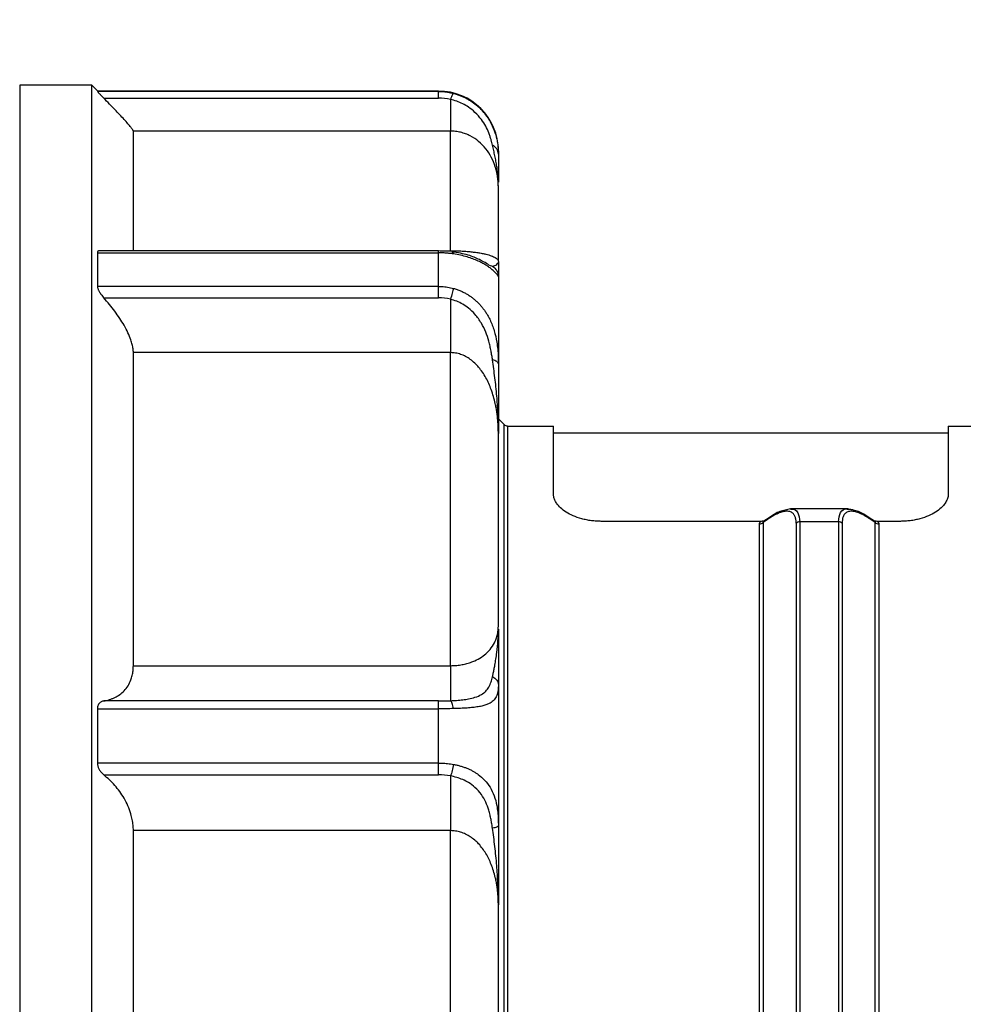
# Model space of a CAD drawing. Header units: inches. Extents: x 0 to 22, y 0 to 17.
# Tile 13 of 23: x 8.2 to 9.8, y 10.3 to 11.9. Entities that reach past the tile are written whole.
import ezdxf

# ---------------------------------------------------------------- set-up
doc = ezdxf.new("R2010")
doc.units = ezdxf.units.IN
doc.header["$LTSCALE"] = 2
doc.header["$MEASUREMENT"] = 0
doc.linetypes.add('SLD-Solid', pattern=[0])
doc.layers.add('DIMENSIONS', color=140, linetype='SLD-Solid', lineweight=25)
doc.styles.add('SLDTEXTSTYLE0', font='GOTHIC.TTF', dxfattribs={"width": 0.913})
doc.dimstyles.new('SLDDIMSTYLE1', dxfattribs={"dimtxt": 0.25, "dimasz": 0.3, "dimexe": 0, "dimexo": 0.0625, "dimgap": 0.0625, "dimtad": 0, "dimtih": 1, "dimtoh": 1, "dimrnd": 1e-09, "dimzin": 12, "dimdsep": 46, "dimtxsty": 'SLDTEXTSTYLE0', "dimsah": 1, "dimcen": 0.09, "dimadec": 0, "dimazin": 3, "dimtfac": 1, "dimtofl": 0, "dimtmove": 0, "dimatfit": 3, "dimfxl": 0, "dimfrac": 2, "dimtolj": 1, "dimtzin": 12, "dimarcsym": 0})

# ---------------------------------------------------------------- blocks, each defined once
blk = doc.blocks.new('_D_3')
at = {"layer": 'DIMENSIONS'}
for p, q in [((7.2189, 11.3125), (7.2189, 13.2993)), ((13.4079, 11.4123), (13.4079, 13.2993)), ((7.2189, 13.0493), (9.6023, 13.0493)), ((9.8978, 13.0474), (9.8216, 13.0474)), ((9.8216, 13.0474), (9.8216, 12.6505)), ((10.729, 13.0474), (10.8052, 13.0474)), ((10.8052, 13.0474), (10.8052, 12.6505)), ((13.4079, 13.0493), (11.0244, 13.0493)), ((9.8216, 12.6505), (9.8978, 12.6505)), ((10.8052, 12.6505), (10.729, 12.6505))]:
    blk.add_line(p, q, dxfattribs=at)
for points in [[(7.2189, 13.0493), (7.5189, 12.9893), (7.5189, 13.1093)], [(13.4079, 13.0493), (13.1079, 13.1093), (13.1079, 12.9893)]]:
    blk.add_solid(points, dxfattribs=at)
at = {"layer": 'DIMENSIONS', "char_height": 0.25, "attachment_point": 1, "style": 'SLDTEXTSTYLE0'}
for s, insert in [('6.19', (9.9901, 13.4175)), ('157.2', (9.8978, 12.9699))]:
    blk.add_mtext(s, dxfattribs=dict(at, insert=insert))

msp = doc.modelspace()

# ---------------------------------------------------------------- linework, layer by layer
for p, q in [((8.3173, 11.7893), (8.1992, 11.7893)), ((8.3275, 11.7791), (8.3171, 11.7895)), ((8.8882, 11.7794), (8.3272, 11.7794)), ((8.8882, 11.7787), (8.3272, 11.7787)), ((8.3375, 11.7678), (8.8882, 11.7678)), ((8.9079, 11.7135), (8.3862, 11.7135)), ((8.3272, 11.5132), (8.8882, 11.5132)), ((8.8882, 11.5166), (8.3306, 11.5166)), ((8.9106, 11.5151), (8.8882, 11.5166)), ((8.8908, 11.5167), (8.9079, 11.5167)), ((8.9717, 11.4928), (8.977, 11.491)), ((8.9864, 11.4991), (8.9866, 11.4995)), ((8.8882, 11.458), (8.3272, 11.458)), ((8.3375, 11.4391), (8.8882, 11.4391)), ((8.9079, 11.3489), (8.3862, 11.3489)), ((8.9866, 11.24), (8.9961, 11.2305)), ((9.0017, 11.2282), (9.0772, 11.2282)), ((9.7268, 11.2164), (9.0772, 11.2164)), ((9.7268, 11.2282), (9.9971, 11.2282)), ((9.4674, 11.0917), (9.4518, 11.0881)), ((9.5614, 11.0917), (9.4672, 11.0917)), ((9.5766, 11.0882), (9.5612, 11.0917)), ((9.4188, 11.0713), (9.1559, 11.0713)), ((9.4336, 11.0784), (9.4231, 11.0714)), ((9.546, 11.0704), (9.4825, 11.0704)), ((9.6054, 11.0714), (9.5949, 11.0784)), ((9.648, 11.0713), (9.6097, 11.0713)), ((8.3862, 10.8338), (8.9079, 10.8338)), ((8.8882, 10.7757), (8.3375, 10.7757)), ((8.3272, 10.7629), (8.8882, 10.7629)), ((8.8882, 10.6736), (8.3272, 10.6736)), ((8.3375, 10.654), (8.8882, 10.654)), ((8.9079, 10.5624), (8.3862, 10.5624))]:
    msp.add_line(p, q)
for centre, radius, start, end in [((8.8882, 11.681), 0.0984, 0, 90), ((9.0017, 11.2361), 0.00787, 225, 270)]:
    msp.add_arc(centre, radius, start, end)
for points, knots in [([(8.1992, 11.7893), (8.1992, 11.7893), (8.1992, 11.7793), (8.1992, 11.7398), (8.1992, 11.7103), (8.1992, 11.6329), (8.1992, 11.585), (8.1992, 11.4726), (8.1992, 11.4082), (8.1992, 11.2651), (8.1992, 11.1866), (8.1992, 11.0184), (8.1992, 10.9288), (8.1992, 10.7419), (8.1992, 10.6446), (8.1992, 10.4463), (8.1992, 10.3451), (8.1992, 10.244)], [0, 0, 0, 0, 0.125, 0.125, 0.25, 0.25, 0.375, 0.375, 0.5, 0.5, 0.625, 0.625, 0.75, 0.75, 0.875, 0.875, 1, 1, 1, 1]), ([(8.3173, 11.7893), (8.3173, 11.7893), (8.3173, 11.7793), (8.3173, 11.7398), (8.3173, 11.7103), (8.3173, 11.6329), (8.3173, 11.585), (8.3173, 11.4726), (8.3173, 11.4082), (8.3173, 11.2651), (8.3173, 11.1866), (8.3173, 11.0184), (8.3173, 10.9288), (8.3173, 10.7419), (8.3173, 10.6446), (8.3173, 10.4463), (8.3173, 10.3451), (8.3173, 10.244)], [0, 0, 0, 0, 0.125, 0.125, 0.25, 0.25, 0.375, 0.375, 0.5, 0.5, 0.625, 0.625, 0.75, 0.75, 0.875, 0.875, 1, 1, 1, 1]), ([(8.3272, 11.7787), (8.3272, 11.7787), (8.3272, 11.7786), (8.3276, 11.7782), (8.3281, 11.7775), (8.3289, 11.7767), (8.3304, 11.7751), (8.3332, 11.7722), (8.336, 11.7693), (8.3375, 11.7678)], [0, 0, 0, 0, 0.086655, 0.175071, 0.266154, 0.360734, 0.459553, 0.706488, 1, 1, 1, 1]), ([(8.3862, 11.7135), (8.3862, 11.7136), (8.3861, 11.714), (8.3858, 11.7147), (8.3852, 11.7157), (8.3844, 11.7169), (8.3834, 11.7183), (8.3813, 11.7209), (8.3775, 11.7255), (8.3712, 11.7325), (8.3638, 11.7405), (8.3557, 11.749), (8.3469, 11.7581), (8.3407, 11.7645), (8.3375, 11.7678)], [0, 0, 0, 0, 0.040421, 0.080877, 0.121575, 0.162719, 0.204504, 0.24712, 0.370199, 0.500766, 0.621348, 0.747098, 0.871342, 1, 1, 1, 1]), ([(8.8882, 11.7787), (8.8899, 11.7787), (8.8932, 11.7786), (8.8983, 11.7782), (8.9032, 11.7776), (8.908, 11.7767), (8.9112, 11.7759), (8.9128, 11.7755)], [0, 0, 0, 0, 0.203527, 0.405188, 0.605084, 0.803319, 1, 1, 1, 1]), ([(8.8882, 11.7678), (8.8882, 11.7709), (8.8882, 11.7737), (8.8882, 11.7775), (8.8882, 11.7786), (8.8882, 11.7787)], [0, 0, 0, 0, 0.5, 0.5, 1, 1, 1, 1]), ([(8.9128, 11.7755), (8.9123, 11.7755), (8.9116, 11.7746), (8.9099, 11.7712), (8.9089, 11.7686), (8.9079, 11.7656)], [0, 0, 0, 0, 0.5, 0.5, 1, 1, 1, 1]), ([(8.9079, 11.7656), (8.9079, 11.7513), (8.9079, 11.7388), (8.9079, 11.7207), (8.9079, 11.715), (8.9079, 11.7135)], [0, 0, 0, 0, 0.5, 0.5, 1, 1, 1, 1]), ([(8.977, 11.6903), (8.9766, 11.6917), (8.9759, 11.6947), (8.9746, 11.6995), (8.973, 11.7048), (8.9703, 11.712), (8.9661, 11.7214), (8.9587, 11.733), (8.9492, 11.7439), (8.9386, 11.7525), (8.9283, 11.7586), (8.9183, 11.7629), (8.9113, 11.7647), (8.9079, 11.7656)], [0, 0, 0, 0, 0.05685, 0.116928, 0.180312, 0.247124, 0.370458, 0.494431, 0.632431, 0.74484, 0.832409, 0.917466, 1, 1, 1, 1]), ([(8.9128, 11.7755), (8.9148, 11.775), (8.9187, 11.7739), (8.9244, 11.7718), (8.9299, 11.7694), (8.9351, 11.7667), (8.9401, 11.7637), (8.9448, 11.7606), (8.9493, 11.7572), (8.9535, 11.7536), (8.9574, 11.7498), (8.961, 11.7459), (8.9644, 11.7419), (8.9675, 11.7378), (8.9704, 11.7336), (8.975, 11.7259), (8.9802, 11.7146), (8.9839, 11.7019), (8.9857, 11.6915), (8.9865, 11.6832), (8.9866, 11.6783), (8.9866, 11.6758)], [0, 0, 0, 0, 0.039444, 0.078422, 0.116967, 0.155115, 0.1929, 0.230358, 0.267524, 0.304436, 0.341129, 0.37764, 0.414006, 0.450262, 0.486444, 0.52259, 0.644551, 0.767005, 0.845566, 0.923093, 1, 1, 1, 1]), ([(8.3862, 11.5167), (8.3862, 11.5709), (8.3862, 11.615), (8.3862, 11.6812), (8.3862, 11.7031), (8.3862, 11.7135)], [0, 0, 0, 0, 0.5, 0.5, 1, 1, 1, 1]), ([(8.9079, 11.5167), (8.9079, 11.5709), (8.9079, 11.615), (8.9079, 11.6812), (8.9079, 11.7031), (8.9079, 11.7135)], [0, 0, 0, 0, 0.5, 0.5, 1, 1, 1, 1]), ([(8.9866, 11.6207), (8.9866, 11.6228), (8.9865, 11.6269), (8.986, 11.633), (8.9853, 11.6388), (8.9843, 11.6443), (8.9831, 11.6495), (8.9805, 11.6584), (8.9757, 11.6702), (8.9667, 11.6844), (8.9553, 11.6964), (8.9433, 11.7045), (8.9329, 11.7091), (8.9247, 11.7116), (8.9163, 11.7132), (8.9107, 11.7134), (8.9079, 11.7135)], [0, 0, 0, 0, 0.054454, 0.106696, 0.156712, 0.204492, 0.250026, 0.293308, 0.435688, 0.56154, 0.686175, 0.795747, 0.849789, 0.90136, 0.951166, 1, 1, 1, 1]), ([(8.9866, 11.6207), (8.9866, 11.6239), (8.9865, 11.6302), (8.986, 11.6392), (8.9852, 11.6474), (8.9841, 11.6557), (8.9827, 11.664), (8.9809, 11.6727), (8.979, 11.6813), (8.9776, 11.6873), (8.977, 11.6903)], [0, 0, 0, 0, 0.144426, 0.27674, 0.397417, 0.507068, 0.638009, 0.756812, 0.88111, 1, 1, 1, 1]), ([(8.9866, 11.6758), (8.9866, 11.6787), (8.9857, 11.6816), (8.9823, 11.6866), (8.9799, 11.6888), (8.977, 11.6903)], [0, 0, 0, 0, 0.5, 0.5, 1, 1, 1, 1]), ([(8.9866, 11.681), (8.9866, 11.681), (8.9866, 11.6809), (8.9866, 11.6802), (8.9866, 11.6792), (8.9866, 11.6778), (8.9866, 11.6764), (8.9866, 11.6758)], [0, 0, 0, 0, 0.199768, 0.399594, 0.599536, 0.799652, 1, 1, 1, 1]), ([(8.9866, 11.6758), (8.9866, 11.6715), (8.9866, 11.6629), (8.9866, 11.6518), (8.9866, 11.6411), (8.9866, 11.6338), (8.9866, 11.6297), (8.9866, 11.6293)], [0, 0, 0, 0, 0.237464, 0.473806, 0.703167, 0.972859, 1, 1, 1, 1]), ([(8.3306, 11.5166), (8.3305, 11.5166), (8.3293, 11.5168), (8.3277, 11.516), (8.3273, 11.5141), (8.3272, 11.5132)], [0, 0, 0, 0, 0.027745, 0.533701, 1, 1, 1, 1]), ([(8.8882, 11.5132), (8.8882, 11.5141), (8.8882, 11.5158), (8.8882, 11.5167), (8.8882, 11.5165), (8.8882, 11.5165)], [0, 0, 0, 0, 0.4520857, 0.9041714, 1, 1, 1, 1]), ([(8.9128, 11.5114), (8.9108, 11.5117), (8.9068, 11.5122), (8.9007, 11.5128), (8.8945, 11.5131), (8.8903, 11.5132), (8.8882, 11.5132)], [0, 0, 0, 0, 0.24609, 0.4946503, 0.7458867, 1, 1, 1, 1]), ([(8.9079, 11.5167), (8.9093, 11.5167), (8.9122, 11.5167), (8.9165, 11.5166), (8.9208, 11.5165), (8.925, 11.5163), (8.9293, 11.516), (8.9334, 11.5157), (8.9375, 11.5154), (8.9415, 11.515), (8.9454, 11.5145), (8.9492, 11.514), (8.9529, 11.5135), (8.9564, 11.5129), (8.9598, 11.5123), (8.9631, 11.5116), (8.9687, 11.5103), (8.9757, 11.5082), (8.9812, 11.5057), (8.9845, 11.5035), (8.9863, 11.5015), (8.9865, 11.5002), (8.9866, 11.4995)], [0, 0, 0, 0, 0.025055, 0.050283, 0.0758, 0.101719, 0.128145, 0.155178, 0.182911, 0.211428, 0.240804, 0.271108, 0.302401, 0.334735, 0.368158, 0.402711, 0.438428, 0.563786, 0.705987, 0.795517, 0.893545, 1, 1, 1, 1]), ([(8.9711, 11.4931), (8.9699, 11.4939), (8.9671, 11.4956), (8.9563, 11.502), (8.9376, 11.5101), (8.9197, 11.5134), (8.9106, 11.5151)], [0, 0, 0, 0, 0.184432, 0.442657, 0.713996, 1, 1, 1, 1]), ([(8.9866, 11.4741), (8.9866, 11.4742), (8.9866, 11.4743), (8.9863, 11.4749), (8.9858, 11.4757), (8.9851, 11.4768), (8.9835, 11.4788), (8.9802, 11.4824), (8.9743, 11.4875), (8.9676, 11.4921), (8.9612, 11.4959), (8.9536, 11.4997), (8.9449, 11.5033), (8.9352, 11.5066), (8.9244, 11.5094), (8.9167, 11.5107), (8.9128, 11.5114)], [0, 0, 0, 0, 0.046107, 0.092378, 0.138906, 0.18578, 0.233087, 0.355557, 0.477555, 0.549868, 0.622473, 0.695658, 0.769716, 0.844936, 0.921604, 1, 1, 1, 1]), ([(8.977, 11.491), (8.9797, 11.4918), (8.9842, 11.4931), (8.9852, 11.4962), (8.9856, 11.4974)], [0, 0, 0, 0, 0.610389, 1, 1, 1, 1]), ([(8.977, 11.491), (8.9799, 11.4893), (8.9823, 11.4868), (8.9857, 11.4809), (8.9866, 11.4775), (8.9866, 11.4741)], [0, 0, 0, 0, 0.5, 0.5, 1, 1, 1, 1]), ([(8.9866, 11.4984), (8.9866, 11.4953), (8.9866, 11.4888), (8.9866, 11.4792), (8.9866, 11.4758), (8.9866, 11.4741)], [0, 0, 0, 0, 0.324166, 0.660712, 1, 1, 1, 1]), ([(8.9866, 11.4741), (8.9866, 11.4699), (8.9866, 11.4614), (8.9866, 11.4482), (8.9866, 11.4347), (8.9866, 11.4208), (8.9866, 11.4066), (8.9866, 11.3921), (8.9866, 11.3772), (8.9866, 11.362), (8.9866, 11.3465), (8.9866, 11.3359), (8.9866, 11.3306)], [0, 0, 0, 0, 0.100174, 0.200232, 0.300203, 0.400116, 0.5, 0.599884, 0.699797, 0.799768, 0.899826, 1, 1, 1, 1]), ([(8.3272, 11.458), (8.3272, 11.4576), (8.3272, 11.4567), (8.3276, 11.4551), (8.3281, 11.4534), (8.3289, 11.4515), (8.3304, 11.4486), (8.3332, 11.4443), (8.336, 11.4409), (8.3375, 11.4391)], [0, 0, 0, 0, 0.086655, 0.175071, 0.266154, 0.360734, 0.459553, 0.706488, 1, 1, 1, 1]), ([(8.8882, 11.458), (8.8899, 11.458), (8.8932, 11.4579), (8.8983, 11.4575), (8.9032, 11.4568), (8.908, 11.4559), (8.9112, 11.4551), (8.9128, 11.4547)], [0, 0, 0, 0, 0.203527, 0.405188, 0.605084, 0.803319, 1, 1, 1, 1]), ([(8.8882, 11.4391), (8.8882, 11.4426), (8.8882, 11.4463), (8.8882, 11.4529), (8.8882, 11.4558), (8.8882, 11.458)], [0, 0, 0, 0, 0.5, 0.5, 1, 1, 1, 1]), ([(8.9128, 11.4547), (8.9123, 11.4526), (8.9116, 11.4499), (8.9099, 11.4436), (8.9089, 11.4401), (8.9079, 11.4368)], [0, 0, 0, 0, 0.5, 0.5, 1, 1, 1, 1]), ([(8.9128, 11.4547), (8.9148, 11.4541), (8.9187, 11.4529), (8.9244, 11.4507), (8.9299, 11.4481), (8.9351, 11.4452), (8.9401, 11.4421), (8.9448, 11.4386), (8.9493, 11.4349), (8.9535, 11.4309), (8.9574, 11.4267), (8.961, 11.4223), (8.9644, 11.4177), (8.9675, 11.4129), (8.9704, 11.408), (8.975, 11.3989), (8.9802, 11.3851), (8.9839, 11.3685), (8.9857, 11.3542), (8.9865, 11.3422), (8.9866, 11.3344), (8.9866, 11.3306)], [0, 0, 0, 0, 0.039444, 0.078421, 0.116967, 0.155114, 0.192898, 0.230356, 0.267522, 0.304433, 0.341126, 0.377637, 0.414002, 0.450258, 0.48644, 0.522585, 0.644547, 0.767002, 0.845565, 0.923093, 1, 1, 1, 1]), ([(8.3862, 11.3489), (8.3862, 11.35), (8.3861, 11.352), (8.3858, 11.3553), (8.3852, 11.3587), (8.3844, 11.3623), (8.3834, 11.3661), (8.3813, 11.3724), (8.3775, 11.3817), (8.3712, 11.3936), (8.3638, 11.4055), (8.3557, 11.4169), (8.3469, 11.4283), (8.3407, 11.4355), (8.3375, 11.4391)], [0, 0, 0, 0, 0.040421, 0.080877, 0.121575, 0.162719, 0.204504, 0.24712, 0.370199, 0.500766, 0.621348, 0.747098, 0.871342, 1, 1, 1, 1]), ([(8.9079, 11.4368), (8.9079, 11.4207), (8.9079, 11.404), (8.9079, 11.3736), (8.9079, 11.3597), (8.9079, 11.3489)], [0, 0, 0, 0, 0.5, 0.5, 1, 1, 1, 1]), ([(8.977, 11.3371), (8.9766, 11.3394), (8.9759, 11.3442), (8.9746, 11.3517), (8.973, 11.3596), (8.9703, 11.3701), (8.9661, 11.383), (8.9587, 11.3981), (8.9492, 11.4115), (8.9386, 11.4218), (8.9283, 11.4288), (8.9183, 11.4338), (8.9113, 11.4358), (8.9079, 11.4368)], [0, 0, 0, 0, 0.056859, 0.116942, 0.180324, 0.247126, 0.370462, 0.494434, 0.632461, 0.744841, 0.832427, 0.917485, 1, 1, 1, 1]), ([(8.3862, 10.8338), (8.3862, 10.9318), (8.3862, 11.0252), (8.3862, 11.1983), (8.3862, 11.278), (8.3862, 11.3489)], [0, 0, 0, 0, 0.5, 0.5, 1, 1, 1, 1]), ([(8.9079, 10.8338), (8.9079, 10.9318), (8.9079, 11.0252), (8.9079, 11.1983), (8.9079, 11.278), (8.9079, 11.3489)], [0, 0, 0, 0, 0.5, 0.5, 1, 1, 1, 1]), ([(8.9866, 11.216), (8.9866, 11.219), (8.9865, 11.225), (8.986, 11.2338), (8.9853, 11.2422), (8.9843, 11.2502), (8.9831, 11.2578), (8.9805, 11.2705), (8.9757, 11.2874), (8.9667, 11.3078), (8.9553, 11.3248), (8.9433, 11.3362), (8.9329, 11.3428), (8.9247, 11.3463), (8.9163, 11.3485), (8.9107, 11.3488), (8.9079, 11.3489)], [0, 0, 0, 0, 0.054462, 0.106704, 0.156715, 0.204482, 0.249997, 0.293252, 0.435624, 0.561491, 0.686129, 0.795708, 0.849759, 0.90134, 0.951155, 1, 1, 1, 1]), ([(8.9866, 11.216), (8.9866, 11.2218), (8.9865, 11.233), (8.986, 11.249), (8.9852, 11.2635), (8.9841, 11.2781), (8.9827, 11.2925), (8.9809, 11.3076), (8.979, 11.3223), (8.9776, 11.3322), (8.977, 11.3371)], [0, 0, 0, 0, 0.144668, 0.277027, 0.397611, 0.50707, 0.638003, 0.756815, 0.881099, 1, 1, 1, 1]), ([(8.9866, 11.3306), (8.9866, 11.3319), (8.9857, 11.3332), (8.9823, 11.3354), (8.9799, 11.3364), (8.977, 11.3371)], [0, 0, 0, 0, 0.5, 0.5, 1, 1, 1, 1]), ([(8.9866, 11.3306), (8.9866, 11.3273), (8.9866, 11.3208), (8.9866, 11.3109), (8.9866, 11.2996), (8.9866, 11.2867), (8.9866, 11.2677), (8.9866, 11.2483), (8.9866, 11.2296), (8.9866, 11.2202), (8.9866, 11.216)], [0, 0, 0, 0, 0.0796694, 0.1628611, 0.249638, 0.3680691, 0.4996421, 0.7500324, 0.8869154, 1, 1, 1, 1]), ([(8.9961, 9.2574), (8.9961, 9.2574), (8.9961, 9.2638), (8.9961, 9.289), (8.9961, 9.3078), (8.9961, 9.3572), (8.9961, 9.3878), (8.9961, 9.4596), (8.9961, 9.5007), (8.9961, 9.592), (8.9961, 9.6422), (8.9961, 9.7496), (8.9961, 9.8068), (8.9961, 9.9261), (8.9961, 9.9882), (8.9961, 10.1148), (8.9961, 10.1794), (8.9961, 10.3086), (8.9961, 10.3731), (8.9961, 10.4998), (8.9961, 10.5619), (8.9961, 10.6812), (8.9961, 10.7384), (8.9961, 10.8458), (8.9961, 10.8959), (8.9961, 10.9872), (8.9961, 11.0284), (8.9961, 11.1002), (8.9961, 11.1307), (8.9961, 11.1802), (8.9961, 11.199), (8.9961, 11.2242), (8.9961, 11.2305), (8.9961, 11.2305)], [0, 0, 0, 0, 0.0625, 0.0625, 0.125, 0.125, 0.1875, 0.1875, 0.25, 0.25, 0.3125, 0.3125, 0.375, 0.375, 0.4375, 0.4375, 0.5, 0.5, 0.5625, 0.5625, 0.625, 0.625, 0.6875, 0.6875, 0.75, 0.75, 0.8125, 0.8125, 0.875, 0.875, 0.9375, 0.9375, 1, 1, 1, 1]), ([(9.0017, 11.2282), (9.0017, 11.2282), (9.0017, 11.2219), (9.0017, 11.1968), (9.0017, 11.178), (9.0017, 11.1287), (9.0017, 11.0981), (9.0017, 11.0266), (9.0017, 10.9855), (9.0017, 10.8944), (9.0017, 10.8444), (9.0017, 10.7372), (9.0017, 10.6802), (9.0017, 10.5611), (9.0017, 10.4992), (9.0017, 10.3728), (9.0017, 10.3084), (9.0017, 10.1796), (9.0017, 10.1151), (9.0017, 9.9888), (9.0017, 9.9268), (9.0017, 9.8078), (9.0017, 9.7507), (9.0017, 9.6436), (9.0017, 9.5936), (9.0017, 9.5025), (9.0017, 9.4614), (9.0017, 9.3898), (9.0017, 9.3593), (9.0017, 9.31), (9.0017, 9.2912), (9.0017, 9.2661), (9.0017, 9.2597), (9.0017, 9.2597)], [0, 0, 0, 0, 0.0625, 0.0625, 0.125, 0.125, 0.1875, 0.1875, 0.25, 0.25, 0.3125, 0.3125, 0.375, 0.375, 0.4375, 0.4375, 0.5, 0.5, 0.5625, 0.5625, 0.625, 0.625, 0.6875, 0.6875, 0.75, 0.75, 0.8125, 0.8125, 0.875, 0.875, 0.9375, 0.9375, 1, 1, 1, 1]), ([(9.0772, 11.1169), (9.0772, 11.1533), (9.0772, 11.1813), (9.0772, 11.2187), (9.0772, 11.2282), (9.0772, 11.2282)], [0, 0, 0, 0, 0.5, 0.5, 1, 1, 1, 1]), ([(9.7268, 11.2282), (9.7268, 11.2282), (9.7268, 11.2187), (9.7268, 11.1813), (9.7268, 11.1533), (9.7268, 11.1169)], [0, 0, 0, 0, 0.5, 0.5, 1, 1, 1, 1]), ([(9.1559, 11.0713), (9.1545, 11.0713), (9.1518, 11.0714), (9.1478, 11.0716), (9.1437, 11.0719), (9.1382, 11.0725), (9.1315, 11.0736), (9.1211, 11.076), (9.1095, 11.0801), (9.0977, 11.0863), (9.0885, 11.0934), (9.0826, 11.1003), (9.0793, 11.1064), (9.0775, 11.1117), (9.0773, 11.1152), (9.0772, 11.1169)], [0, 0, 0, 0, 0.0304572, 0.0610617, 0.0919194, 0.1231334, 0.1866341, 0.2496435, 0.3757314, 0.4976473, 0.6222928, 0.7492105, 0.8321315, 0.9154148, 1, 1, 1, 1]), ([(9.7268, 11.1169), (9.7267, 11.1159), (9.7266, 11.1138), (9.726, 11.1106), (9.725, 11.1075), (9.7235, 11.1043), (9.7207, 11.0996), (9.7154, 11.0934), (9.7062, 11.0863), (9.6944, 11.0801), (9.6828, 11.076), (9.6725, 11.0736), (9.6644, 11.0723), (9.6562, 11.0715), (9.6507, 11.0714), (9.648, 11.0713)], [0, 0, 0, 0, 0.050967, 0.101336, 0.151305, 0.201077, 0.250859, 0.377759, 0.502416, 0.624329, 0.750414, 0.813401, 0.876921, 0.938952, 1, 1, 1, 1]), ([(9.4764, 11.0681), (9.4764, 11.0691), (9.4764, 11.0711), (9.4761, 11.0739), (9.4756, 11.0764), (9.4749, 11.0787), (9.4739, 11.0807), (9.4721, 11.0837), (9.4688, 11.0867), (9.4631, 11.0882), (9.4563, 11.0877), (9.4488, 11.0854), (9.4405, 11.0815), (9.4347, 11.0778), (9.4317, 11.0759)], [0, 0, 0, 0, 0.041212, 0.082447, 0.123865, 0.165627, 0.20789, 0.250804, 0.373449, 0.500896, 0.623916, 0.750605, 0.874167, 1, 1, 1, 1]), ([(9.4518, 11.0881), (9.4517, 11.0881), (9.4465, 11.0869), (9.4401, 11.0827), (9.4337, 11.0784)], [0, 0, 0, 0, 0.006784, 1, 1, 1, 1]), ([(9.4672, 11.0913), (9.4678, 11.0914), (9.4733, 11.0926), (9.4802, 11.0874), (9.4817, 11.0759), (9.4825, 11.0704)], [0, 0, 0, 0, 0.0567672, 0.5422664, 1, 1, 1, 1]), ([(9.546, 11.0704), (9.5468, 11.0761), (9.5485, 11.0874), (9.5553, 11.0925), (9.5607, 11.0914), (9.5614, 11.0912)], [0, 0, 0, 0, 0.46983, 0.932163, 1, 1, 1, 1]), ([(9.5968, 11.0759), (9.5953, 11.0769), (9.5923, 11.0788), (9.588, 11.0813), (9.5838, 11.0834), (9.5784, 11.0858), (9.5721, 11.0877), (9.5654, 11.0882), (9.5598, 11.0866), (9.5559, 11.0831), (9.5536, 11.0787), (9.5523, 11.074), (9.5521, 11.0701), (9.5521, 11.0681)], [0, 0, 0, 0, 0.063475, 0.126252, 0.188542, 0.250564, 0.377909, 0.500611, 0.626609, 0.75065, 0.83602, 0.918716, 1, 1, 1, 1]), ([(9.5614, 11.0912), (9.5647, 11.0915), (9.5681, 11.0917), (9.5726, 11.0891), (9.5726, 11.0891)], [0, 0, 0, 0, 0.987641, 1, 1, 1, 1]), ([(9.5949, 11.0784), (9.5885, 11.0826), (9.582, 11.0869), (9.5767, 11.0881), (9.5766, 11.0882)], [0, 0, 0, 0, 0.978517, 1, 1, 1, 1]), ([(9.4161, 11.0671), (9.4161, 11.0675), (9.4162, 11.0683), (9.4167, 11.0694), (9.4175, 11.0704), (9.4184, 11.071), (9.4188, 11.0713)], [0, 0, 0, 0, 0.2612188, 0.5096306, 0.753109, 1, 1, 1, 1]), ([(9.4161, 9.4407), (9.4161, 9.4868), (9.4161, 9.5409), (9.4161, 9.6617), (9.4161, 9.7285), (9.4161, 9.8708), (9.4161, 9.9464), (9.4161, 10.1019), (9.4161, 10.1818), (9.4161, 10.3414), (9.4161, 10.4209), (9.4161, 10.5751), (9.4161, 10.6496), (9.4161, 10.7893), (9.4161, 10.8545), (9.4161, 10.9715), (9.4161, 11.0234), (9.4161, 11.0671)], [0, 0, 0, 0, 0.125, 0.125, 0.25, 0.25, 0.375, 0.375, 0.5, 0.5, 0.625, 0.625, 0.75, 0.75, 0.875, 0.875, 1, 1, 1, 1]), ([(9.4261, 11.0724), (9.4257, 11.0723), (9.4244, 11.0719), (9.4219, 11.0714), (9.4198, 11.0714), (9.4188, 11.0713)], [0, 0, 0, 0, 0.172915, 0.605505, 1, 1, 1, 1]), ([(9.4221, 11.0695), (9.4221, 11.0697), (9.4219, 11.07), (9.4222, 11.0706), (9.4228, 11.0712), (9.4233, 11.0714), (9.4234, 11.0715)], [0, 0, 0, 0, 0.3162302, 0.6079237, 0.8879671, 1, 1, 1, 1]), ([(9.4221, 11.0695), (9.4221, 11.0256), (9.4221, 10.9736), (9.4221, 10.8562), (9.4221, 10.7909), (9.4221, 10.6508), (9.4221, 10.576), (9.4221, 10.4215), (9.4221, 10.3416), (9.4221, 10.1817), (9.4221, 10.1015), (9.4221, 9.9455), (9.4221, 9.8698), (9.4221, 9.727), (9.4221, 9.66), (9.4221, 9.5388), (9.4221, 9.4846), (9.4221, 9.4384)], [0, 0, 0, 0, 0.125, 0.125, 0.25, 0.25, 0.375, 0.375, 0.5, 0.5, 0.625, 0.625, 0.75, 0.75, 0.875, 0.875, 1, 1, 1, 1]), ([(9.4337, 11.0783), (9.4333, 11.0781), (9.4324, 11.0776), (9.4319, 11.0765), (9.4317, 11.0759)], [0, 0, 0, 0, 0.439563, 1, 1, 1, 1]), ([(9.4764, 11.0681), (9.4764, 11.02), (9.4764, 10.9652), (9.4764, 10.8449), (9.4764, 10.7793), (9.4764, 10.6406), (9.4764, 10.5675), (9.4764, 10.4171), (9.4764, 10.3399), (9.4764, 10.1852), (9.4764, 10.1078), (9.4764, 9.9562), (9.4764, 9.8822), (9.4764, 9.7411), (9.4764, 9.6741), (9.4764, 9.5504), (9.4764, 9.4937), (9.4764, 9.4435)], [0, 0, 0, 0, 0.125, 0.125, 0.25, 0.25, 0.375, 0.375, 0.5, 0.5, 0.625, 0.625, 0.75, 0.75, 0.875, 0.875, 1, 1, 1, 1]), ([(9.4825, 11.0704), (9.4825, 11.0221), (9.4825, 10.9672), (9.4825, 10.8465), (9.4825, 10.7808), (9.4825, 10.6417), (9.4825, 10.5683), (9.4825, 10.4176), (9.4825, 10.3402), (9.4825, 10.1851), (9.4825, 10.1074), (9.4825, 9.9554), (9.4825, 9.8812), (9.4825, 9.7398), (9.4825, 9.6726), (9.4825, 9.5485), (9.4825, 9.4917), (9.4825, 9.4413)], [0, 0, 0, 0, 0.125, 0.125, 0.25, 0.25, 0.375, 0.375, 0.5, 0.5, 0.625, 0.625, 0.75, 0.75, 0.875, 0.875, 1, 1, 1, 1]), ([(9.546, 11.0704), (9.546, 11.0221), (9.546, 10.9672), (9.546, 10.8465), (9.546, 10.7808), (9.546, 10.6417), (9.546, 10.5683), (9.546, 10.4176), (9.546, 10.3402), (9.546, 10.1851), (9.546, 10.1074), (9.546, 9.9554), (9.546, 9.8812), (9.546, 9.7398), (9.546, 9.6726), (9.546, 9.5485), (9.546, 9.4917), (9.546, 9.4413)], [0, 0, 0, 0, 0.125, 0.125, 0.25, 0.25, 0.375, 0.375, 0.5, 0.5, 0.625, 0.625, 0.75, 0.75, 0.875, 0.875, 1, 1, 1, 1]), ([(9.5521, 11.0681), (9.5521, 11.02), (9.5521, 10.9652), (9.5521, 10.8449), (9.5521, 10.7793), (9.5521, 10.6406), (9.5521, 10.5675), (9.5521, 10.4171), (9.5521, 10.3399), (9.5521, 10.1852), (9.5521, 10.1078), (9.5521, 9.9562), (9.5521, 9.8822), (9.5521, 9.7411), (9.5521, 9.6741), (9.5521, 9.5504), (9.5521, 9.4937), (9.5521, 9.4435)], [0, 0, 0, 0, 0.125, 0.125, 0.25, 0.25, 0.375, 0.375, 0.5, 0.5, 0.625, 0.625, 0.75, 0.75, 0.875, 0.875, 1, 1, 1, 1]), ([(9.5968, 11.0759), (9.5966, 11.0765), (9.5961, 11.0776), (9.5952, 11.0781), (9.5948, 11.0783)], [0, 0, 0, 0, 0.560437, 1, 1, 1, 1]), ([(9.6097, 11.0713), (9.6087, 11.0714), (9.6067, 11.0714), (9.6042, 11.0718), (9.6029, 11.0723), (9.6024, 11.0724)], [0, 0, 0, 0, 0.381087, 0.800503, 1, 1, 1, 1]), ([(9.6051, 11.0715), (9.6052, 11.0714), (9.6057, 11.0712), (9.6063, 11.0706), (9.6066, 11.07), (9.6064, 11.0697), (9.6064, 11.0695)], [0, 0, 0, 0, 0.112635, 0.394327, 0.684933, 1, 1, 1, 1]), ([(9.6064, 9.4384), (9.6064, 9.4846), (9.6064, 9.5388), (9.6064, 9.66), (9.6064, 9.727), (9.6064, 9.8698), (9.6064, 9.9455), (9.6064, 10.1015), (9.6064, 10.1817), (9.6064, 10.3416), (9.6064, 10.4215), (9.6064, 10.576), (9.6064, 10.6508), (9.6064, 10.7909), (9.6064, 10.8562), (9.6064, 10.9736), (9.6064, 11.0256), (9.6064, 11.0695)], [0, 0, 0, 0, 0.125, 0.125, 0.25, 0.25, 0.375, 0.375, 0.5, 0.5, 0.625, 0.625, 0.75, 0.75, 0.875, 0.875, 1, 1, 1, 1]), ([(9.6097, 11.0713), (9.6101, 11.071), (9.611, 11.0704), (9.6118, 11.0694), (9.6123, 11.0683), (9.6124, 11.0675), (9.6124, 11.0671)], [0, 0, 0, 0, 0.247725, 0.491536, 0.739682, 1, 1, 1, 1]), ([(9.6124, 11.0671), (9.6124, 11.0234), (9.6124, 10.9715), (9.6124, 10.8545), (9.6124, 10.7893), (9.6124, 10.6496), (9.6124, 10.5751), (9.6124, 10.4209), (9.6124, 10.3414), (9.6124, 10.1818), (9.6124, 10.1019), (9.6124, 9.9464), (9.6124, 9.8708), (9.6124, 9.7285), (9.6124, 9.6617), (9.6124, 9.5409), (9.6124, 9.4868), (9.6124, 9.4407)], [0, 0, 0, 0, 0.125, 0.125, 0.25, 0.25, 0.375, 0.375, 0.5, 0.5, 0.625, 0.625, 0.75, 0.75, 0.875, 0.875, 1, 1, 1, 1]), ([(8.9079, 10.8338), (8.9093, 10.8338), (8.9121, 10.8338), (8.9164, 10.8341), (8.9206, 10.8345), (8.9248, 10.8351), (8.9289, 10.8359), (8.933, 10.8368), (8.937, 10.8379), (8.9409, 10.8392), (8.9477, 10.8418), (8.9569, 10.8463), (8.9671, 10.8538), (8.9757, 10.8633), (8.9812, 10.8728), (8.9845, 10.8818), (8.9863, 10.89), (8.9865, 10.8957), (8.9866, 10.8988)], [0, 0, 0, 0, 0.0246882, 0.0495119, 0.0745803, 0.099999, 0.1258689, 0.1522847, 0.1793347, 0.2070999, 0.2356541, 0.3319037, 0.4384574, 0.5644605, 0.7069345, 0.7951562, 0.8928739, 1, 1, 1, 1]), ([(8.977, 10.8154), (8.9774, 10.8175), (8.9783, 10.8216), (8.9796, 10.8281), (8.9811, 10.8358), (8.9826, 10.845), (8.9845, 10.8583), (8.9863, 10.8764), (8.9865, 10.8908), (8.9866, 10.8988)], [0, 0, 0, 0, 0.078048, 0.158982, 0.243197, 0.362492, 0.492942, 0.721108, 1, 1, 1, 1]), ([(8.9866, 10.8936), (8.9866, 10.8838), (8.9866, 10.8632), (8.9866, 10.8317), (8.9866, 10.8123), (8.9866, 10.8026)], [0, 0, 0, 0, 0.312992, 0.655098, 1, 1, 1, 1]), ([(8.3375, 10.7757), (8.3391, 10.776), (8.3423, 10.7766), (8.3469, 10.7779), (8.3513, 10.7795), (8.3571, 10.782), (8.3638, 10.786), (8.3712, 10.7924), (8.3775, 10.8003), (8.3819, 10.8091), (8.3845, 10.8176), (8.3859, 10.8254), (8.3861, 10.831), (8.3862, 10.8338)], [0, 0, 0, 0, 0.064971, 0.128692, 0.191313, 0.252991, 0.378732, 0.499338, 0.629897, 0.753, 0.837358, 0.919158, 1, 1, 1, 1]), ([(8.9079, 10.8338), (8.9079, 10.8189), (8.9079, 10.8056), (8.9079, 10.7856), (8.9079, 10.7788), (8.9079, 10.7761)], [0, 0, 0, 0, 0.5, 0.5, 1, 1, 1, 1]), ([(8.9079, 10.7761), (8.9096, 10.7762), (8.913, 10.7763), (8.918, 10.7767), (8.9231, 10.7771), (8.928, 10.7776), (8.9329, 10.7783), (8.94, 10.7795), (8.9492, 10.7818), (8.9587, 10.7859), (8.9661, 10.7915), (8.9712, 10.7985), (8.9747, 10.8064), (8.9763, 10.8126), (8.977, 10.8154)], [0, 0, 0, 0, 0.0402335, 0.0814329, 0.1235682, 0.1666092, 0.2105289, 0.2553075, 0.3673712, 0.5056969, 0.6296478, 0.7529641, 0.8845449, 1, 1, 1, 1]), ([(8.977, 10.8154), (8.9799, 10.8141), (8.9823, 10.8122), (8.9857, 10.8078), (8.9866, 10.8052), (8.9866, 10.8026)], [0, 0, 0, 0, 0.5, 0.5, 1, 1, 1, 1]), ([(8.9866, 10.8026), (8.9866, 10.8012), (8.9866, 10.7985), (8.9863, 10.7947), (8.9858, 10.791), (8.9851, 10.7877), (8.9835, 10.7828), (8.9802, 10.7772), (8.9743, 10.7726), (8.9676, 10.7696), (8.9612, 10.7676), (8.9536, 10.7661), (8.9449, 10.7649), (8.9352, 10.7641), (8.9244, 10.7635), (8.9167, 10.7633), (8.9128, 10.7631)], [0, 0, 0, 0, 0.046107, 0.092378, 0.138906, 0.18578, 0.233088, 0.355558, 0.477555, 0.549868, 0.622473, 0.695659, 0.769716, 0.844936, 0.921604, 1, 1, 1, 1]), ([(8.9866, 10.8026), (8.9866, 10.7951), (8.9866, 10.78), (8.9866, 10.7572), (8.9866, 10.7343), (8.9866, 10.7112), (8.9866, 10.6881), (8.9866, 10.6648), (8.9866, 10.6413), (8.9866, 10.6178), (8.9866, 10.5941), (8.9866, 10.5782), (8.9866, 10.5703)], [0, 0, 0, 0, 0.100174, 0.200232, 0.300203, 0.400116, 0.5, 0.599884, 0.699797, 0.799768, 0.899826, 1, 1, 1, 1]), ([(8.3375, 10.7757), (8.3367, 10.7756), (8.3353, 10.7753), (8.3334, 10.7744), (8.3318, 10.7733), (8.3306, 10.7723), (8.3295, 10.7709), (8.3283, 10.7691), (8.3273, 10.7662), (8.3272, 10.764), (8.3272, 10.7629)], [0, 0, 0, 0, 0.140889, 0.271281, 0.3915, 0.501963, 0.541348, 0.703363, 0.854969, 1, 1, 1, 1]), ([(8.8882, 10.7629), (8.8882, 10.7662), (8.8882, 10.7692), (8.8882, 10.7737), (8.8882, 10.7752), (8.8882, 10.7757)], [0, 0, 0, 0, 0.5, 0.5, 1, 1, 1, 1]), ([(8.9128, 10.7631), (8.9123, 10.7665), (8.9116, 10.7695), (8.9099, 10.774), (8.9089, 10.7755), (8.9079, 10.7761)], [0, 0, 0, 0, 0.5, 0.5, 1, 1, 1, 1]), ([(8.9128, 10.7631), (8.9108, 10.7631), (8.9068, 10.763), (8.9007, 10.7629), (8.8945, 10.7629), (8.8903, 10.7629), (8.8882, 10.7629)], [0, 0, 0, 0, 0.24609, 0.49465, 0.745887, 1, 1, 1, 1]), ([(8.3272, 10.6736), (8.3272, 10.6729), (8.3272, 10.6715), (8.3276, 10.6694), (8.3281, 10.6673), (8.3289, 10.6651), (8.3304, 10.662), (8.3332, 10.6579), (8.336, 10.6554), (8.3375, 10.654)], [0, 0, 0, 0, 0.086655, 0.175071, 0.266154, 0.360734, 0.459553, 0.706488, 1, 1, 1, 1]), ([(8.8882, 10.6736), (8.8899, 10.6736), (8.8932, 10.6735), (8.8983, 10.6733), (8.9032, 10.6728), (8.908, 10.6722), (8.9112, 10.6716), (8.9128, 10.6714)], [0, 0, 0, 0, 0.203527, 0.405188, 0.605084, 0.803319, 1, 1, 1, 1]), ([(8.8882, 10.654), (8.8882, 10.6565), (8.8882, 10.6596), (8.8882, 10.6665), (8.8882, 10.6702), (8.8882, 10.6736)], [0, 0, 0, 0, 0.5, 0.5, 1, 1, 1, 1]), ([(8.9128, 10.6714), (8.9123, 10.6681), (8.9116, 10.6645), (8.9099, 10.6578), (8.9089, 10.6547), (8.9079, 10.6523)], [0, 0, 0, 0, 0.5, 0.5, 1, 1, 1, 1]), ([(8.9128, 10.6714), (8.9147, 10.671), (8.9186, 10.6702), (8.9243, 10.6687), (8.9297, 10.667), (8.9349, 10.665), (8.9399, 10.6628), (8.9446, 10.6604), (8.9491, 10.6577), (8.9561, 10.653), (8.9647, 10.6454), (8.9736, 10.6336), (8.9802, 10.6197), (8.9839, 10.6056), (8.9857, 10.5928), (8.9865, 10.5817), (8.9866, 10.5741), (8.9866, 10.5703)], [0, 0, 0, 0, 0.039047, 0.077696, 0.115983, 0.153941, 0.191605, 0.22901, 0.266191, 0.303184, 0.41347, 0.522671, 0.64463, 0.767095, 0.84566, 0.923157, 1, 1, 1, 1]), ([(8.3862, 10.5624), (8.3862, 10.5639), (8.3861, 10.5669), (8.3858, 10.5714), (8.3852, 10.576), (8.3844, 10.5806), (8.3834, 10.5852), (8.3813, 10.5928), (8.3775, 10.6033), (8.3712, 10.6156), (8.3638, 10.6269), (8.3557, 10.6369), (8.3469, 10.6461), (8.3407, 10.6513), (8.3375, 10.654)], [0, 0, 0, 0, 0.040421, 0.080877, 0.121575, 0.162719, 0.204504, 0.24712, 0.370199, 0.500766, 0.621348, 0.747098, 0.871342, 1, 1, 1, 1]), ([(8.9079, 10.6523), (8.9079, 10.6407), (8.9079, 10.6262), (8.9079, 10.595), (8.9079, 10.5782), (8.9079, 10.5624)], [0, 0, 0, 0, 0.5, 0.5, 1, 1, 1, 1]), ([(8.9769, 10.5664), (8.9766, 10.5687), (8.9759, 10.5735), (8.9746, 10.5807), (8.973, 10.5882), (8.9703, 10.598), (8.9661, 10.6095), (8.9587, 10.6224), (8.9492, 10.6332), (8.9386, 10.6412), (8.9283, 10.6464), (8.9183, 10.6501), (8.9113, 10.6516), (8.9079, 10.6523)], [0, 0, 0, 0, 0.056656, 0.116647, 0.180052, 0.247001, 0.370322, 0.49423, 0.63224, 0.744651, 0.832676, 0.917802, 1, 1, 1, 1]), ([(8.9866, 10.44), (8.9866, 10.4462), (8.9865, 10.4579), (8.9859, 10.4748), (8.9851, 10.4902), (8.984, 10.5054), (8.9826, 10.5206), (8.9809, 10.5363), (8.979, 10.5514), (8.9776, 10.5615), (8.9769, 10.5664)], [0, 0, 0, 0, 0.144705, 0.277092, 0.397666, 0.507069, 0.638018, 0.756788, 0.880914, 1, 1, 1, 1]), ([(8.9866, 10.5703), (8.9866, 10.5695), (8.9857, 10.5687), (8.9823, 10.5674), (8.9799, 10.5668), (8.977, 10.5664)], [0, 0, 0, 0, 0.5, 0.5, 1, 1, 1, 1]), ([(8.9866, 10.5703), (8.9866, 10.5669), (8.9866, 10.5599), (8.9866, 10.5492), (8.9866, 10.5367), (8.9866, 10.5221), (8.9866, 10.5003), (8.9866, 10.4777), (8.9866, 10.4559), (8.9866, 10.445), (8.9866, 10.44)], [0, 0, 0, 0, 0.079681, 0.162878, 0.249653, 0.368079, 0.499637, 0.75001, 0.886976, 1, 1, 1, 1]), ([(8.3862, 9.9256), (8.3862, 10.0301), (8.3862, 10.137), (8.3862, 10.351), (8.3862, 10.4579), (8.3862, 10.5624)], [0, 0, 0, 0, 0.5, 0.5, 1, 1, 1, 1]), ([(8.9079, 9.9256), (8.9079, 10.0301), (8.9079, 10.137), (8.9079, 10.351), (8.9079, 10.4579), (8.9079, 10.5624)], [0, 0, 0, 0, 0.5, 0.5, 1, 1, 1, 1]), ([(8.9866, 10.44), (8.9866, 10.4429), (8.9865, 10.4484), (8.986, 10.4566), (8.9853, 10.4644), (8.9843, 10.4718), (8.9831, 10.4788), (8.9805, 10.4905), (8.9757, 10.5061), (8.9667, 10.5248), (8.9553, 10.5404), (8.9433, 10.5508), (8.9329, 10.5568), (8.9247, 10.56), (8.9163, 10.562), (8.9107, 10.5622), (8.9079, 10.5624)], [0, 0, 0, 0, 0.054461, 0.106703, 0.156713, 0.204481, 0.249997, 0.293254, 0.435626, 0.561492, 0.686131, 0.79571, 0.849761, 0.901341, 0.951156, 1, 1, 1, 1])]:
    msp.add_open_spline(points, degree=3, knots=knots)
for points in [[(8.9079, 11.7656), (8.9015, 11.767), (8.8948, 11.7678), (8.8882, 11.7678)], [(8.9866, 11.4995), (8.9866, 11.5571), (8.9866, 11.598), (8.9866, 11.6207)], [(8.3272, 11.5132), (8.3272, 11.4956), (8.3272, 11.4772), (8.3272, 11.458)], [(8.8882, 11.458), (8.8882, 11.4772), (8.8882, 11.4956), (8.8882, 11.5132)], [(8.9128, 11.5114), (8.9121, 11.5145), (8.9108, 11.5158), (8.9094, 11.5149)], [(8.9079, 11.4368), (8.9015, 11.4383), (8.8948, 11.4391), (8.8882, 11.4391)], [(8.9866, 10.8988), (8.9866, 11.0146), (8.9866, 11.1218), (8.9866, 11.216)], [(9.4161, 11.0671), (9.4184, 11.0671), (9.4207, 11.068), (9.4221, 11.0695)], [(9.4317, 11.0759), (9.4285, 11.0738), (9.4253, 11.0716), (9.4221, 11.0695)], [(9.4825, 11.0704), (9.4802, 11.0704), (9.4779, 11.0695), (9.4764, 11.0681)], [(9.5521, 11.0681), (9.5506, 11.0695), (9.5483, 11.0704), (9.546, 11.0704)], [(9.6064, 11.0695), (9.6032, 11.0716), (9.6, 11.0738), (9.5968, 11.0759)], [(9.6064, 11.0695), (9.6079, 11.068), (9.6101, 11.0671), (9.6124, 11.0671)], [(8.8882, 10.7757), (8.8948, 10.7757), (8.9015, 10.7758), (8.9079, 10.7761)], [(8.3272, 10.7629), (8.3272, 10.7334), (8.3272, 10.7036), (8.3272, 10.6736)], [(8.8882, 10.6736), (8.8882, 10.7036), (8.8882, 10.7334), (8.8882, 10.7629)], [(8.9079, 10.6523), (8.9015, 10.6534), (8.8948, 10.654), (8.8882, 10.654)], [(8.9866, 10.0479), (8.9866, 10.1778), (8.9866, 10.3102), (8.9866, 10.44)]]:
    msp.add_open_spline(points, degree=3)

# ---------------------------------------------------------------- dimensions: what is measured, and where the dimension line sits
at = {"layer": 'DIMENSIONS'}
dim = msp.add_linear_dim(base=(7.2189, 13.0493), p1=(13.4079, 11.0806), p2=(7.2189, 11.2125), angle=0, dimstyle='SLDDIMSTYLE1', dxfattribs=at)
dim.commit()
dim.dimension.update_dxf_attribs({"geometry": '_D_3', "text_midpoint": (10.3134, 13.0493), "dimtype": 160})

doc.saveas('drawing.dxf')
